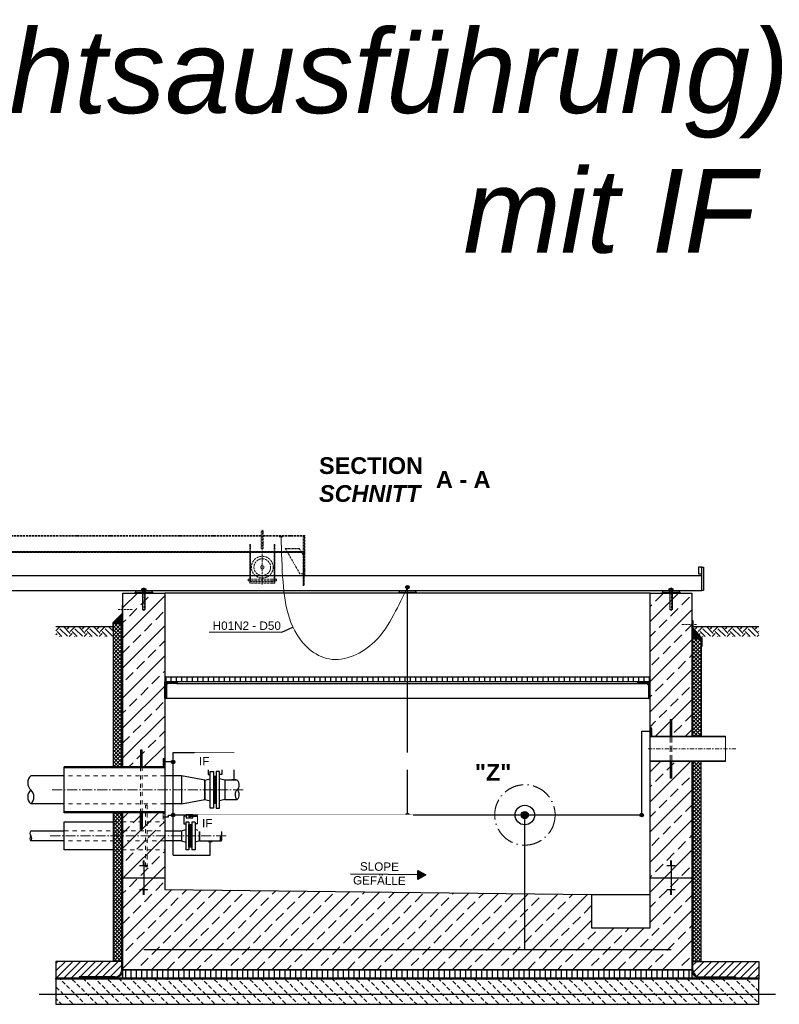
# Model space of a CAD drawing. Header units: millimetres. Extents: x -61498 to 2601997, y -16110 to 22287.
# Tile 18 of 27: x 22941 to 27479, y 4051 to 9932. Entities that reach past the tile are written whole.
import ezdxf

# ---------------------------------------------------------------- set-up
doc = ezdxf.new("R2010")
doc.units = ezdxf.units.MM
for name, pattern in [('ACAD_ISO10W100', [18, 12, -3, 0, -3]), ('JIS_02_1.0', [2, 1, -1]), ('STRICHPUNKT2', [0.5, 0.25, -0.125, 0, -0.125]), ('VERDECKT2', [0.1875, 0.125, -0.0625])]:
    doc.linetypes.add(name, pattern=pattern)
for name, color, linetype, lineweight in [('Bemaßung', 7, 'Continuous', 9), ('Beschriftung', 7, 'Continuous', 9), ('HO1N2-D50', 4, 'Continuous', 18), ('P------T2', 7, 'Continuous', 18), ('P-DABDICHTUNG', 7, 'Continuous', 18), ('P-ES-MD', 1, 'VERDECKT2', 18), ('verz. Bandstahl 30x3_5mm auf Putz', 1, 'GRENZE1', 35), ('verz. Bandstahl 30x3_5mm im Beton', 5, 'GRENZE1', 35)]:
    doc.layers.add(name, color=color, linetype=linetype, lineweight=lineweight)
for name, color, linetype in [('P-MU050ENTL', 7, 'Continuous'), ('P-MU150AUSL', 7, 'Continuous'), ('P-MU200EINL', 7, 'Continuous')]:
    doc.layers.add(name, color=color, linetype=linetype)
doc.styles.add('LBB3.5M1000', font='isocp.shx', dxfattribs={"height": 3.5})
doc.linetypes.add('GRENZE1', pattern='A,6.35,-2.54,[133,ltypeshp.shx,S=2.54,R=0,X=-2.54,Y=0],-2.54,25.4', length=36.83)
pattern_1 = [(45, (-1866.1822, 5577.1557), (-2.24506403, 2.24506403), [])]
pattern_2 = [(50, (27039.2623, 4232.1557), (3.4683817, -0.303444), [0.36267, -3.989368]), (355, (27039.2623, 4232.1557), (-0.6709456, 3.6372986), [0.290136, -3.1914945]), (100.45144, (27039.5513, 4232.1305), (2.797436, 3.3338545), [0.308222, -3.3904412]), (46.1842, (27039.2623, 4233.123), (5.16075, -0.8003847), [0.544005, -5.984052]), (96.63564, (27039.6923, 4233.056), (4.519649, 4.710446), [0.462333, -5.085665]), (351.18416, (27039.2623, 4233.123), (4.519649, 4.710446), [0.435204, -4.787242]), (21, (27039.7458, 4232.881), (2.8864024, -1.946903), [0.36267, -3.989368]), (326, (27039.746, 4232.881), (1.176575, 3.506534), [0.290136, -3.1914945]), (71.45144, (27039.9864, 4232.719), (4.0629775, 1.559631), [0.308222, -3.3904412]), (37.5, (27039.2623, 4232.1557), (0.05880017, 1.6097408), [0, -3.1528098, 0, -3.2398505, 0, -3.2035835]), (7.5, (27039.2623, 4232.1557), (1.2720985, 1.9072164), [0, -1.8471984, 0, -3.0802758, 0, -1.2209884]), (327.5, (27038.1839, 4232.1557), (2.5813506, -0.1090663), [0, -1.2088994, 0, -3.7717663, 0, -5.0048437]), (317.5, (27037.7004, 4232.1557), (2.8200537, 0.4840674), [0, -1.5715693, 0, -2.5048397, 0, -3.5541644])]
pattern_3 = [(45, (27160.09, 4257.156), (-22.45064, 22.45064), [])]
pattern_4 = [(90, (12331.0047, 2907.5883), (-1.5, 9e-17), []), (90, (12330.8172, 2907.5883), (-1.5, 9e-17), []), (90, (12330.6297, 2907.5883), (-1.5, 9e-17), [])]

msp = doc.modelspace()

# ---------------------------------------------------------------- hatches: boundary and pattern name
at = {"linetype": 'ACAD_ISO10W100', "lineweight": 5}
h = msp.add_hatch(dxfattribs=at)
h.set_pattern_fill('ANSI31', color=256)
h.set_pattern_definition([(45, (-120743.0613, 43456.9335), (-2.24506403, 2.24506403), [])])
h.paths.add_polyline_path([(22414.245, 6749.91), (22414.245, 6754.91), (24645.12, 6754.91), (24645.12, 6749.91)])
h = msp.add_hatch(dxfattribs=at)
h.set_pattern_fill('ANSI31', color=256, angle=90)
h.set_pattern_definition([(135, (-122633.0613, 43456.9335), (-2.24506403, -2.24506403), [])])
h.paths.add_polyline_path([(24465.12, 6749.91), (24460.12, 6749.91), (24460.12, 6573.879), (24465.12, 6573.879)])
h.paths.add_polyline_path([(24320.12, 6749.91), (24315.12, 6749.91), (24315.12, 6573.879), (24320.12, 6573.879)])
h = msp.add_hatch(dxfattribs=at)
h.set_pattern_fill('ANSI31', color=256, angle=90)
h.set_pattern_definition([(135, (-120743.0613, 43456.9335), (-2.24506403, -2.24506403), [])])
h.paths.add_polyline_path([(24635.12, 6749.91), (24640.12, 6749.91), (24640.12, 6552.156), (24635.12, 6552.156)])
at = {"lineweight": 0}
h = msp.add_hatch(dxfattribs=at)
h.set_pattern_fill('ANSI33', color=256, scale=20)
h.set_pattern_definition([(45, (-291.18, 5382.16), (-89.80256, 89.80256), []), (45, (-201.38, 5382.16), (-89.80256, 89.80256), [63.5, -31.75])])
h.paths.add_polyline_path([(26957.09, 5652.156), (26707.09, 5652.156), (26707.09, 6507.156), (26957.09, 6507.156)])
h.paths.add_polyline_path([(23807.09, 5468.656), (23557.09, 5468.656), (23557.09, 6507.156), (23807.09, 6507.156)])
h.paths.add_polyline_path([(23557.09, 5195.656), (23807.09, 5195.656), (23807.09, 4737.156), (26357.09, 4707.156), (26357.09, 4507.156), (26707.09, 4507.156), (26707.09, 5502.156), (26957.09, 5502.156), (26957.09, 4257.156), (23557.09, 4257.156)])
at = {"lineweight": 5}
h = msp.add_hatch(dxfattribs=at)
h.set_pattern_fill('ANSI36', color=256, angle=90)
h.set_pattern_definition([(135, (8553.8945, 6355.6557), (-6.1739261, 1.683798), [7.9375, -1.5875, 0, -1.5875])])
h.paths.add_polyline_path([(23557.09, 6383.656), (23501.09, 6327.656), (23551.09, 6327.656), (23557.09, 6327.656)])
h = msp.add_hatch()
h.set_pattern_fill('EARTH', color=256, scale=10, angle=45)
h.set_pattern_definition([(45, (1779.82, 6278.02), (7e-15, 89.80256), [63.5, -63.5]), (45, (1762.98, 6294.856), (7e-15, 89.80256), [63.5, -63.5]), (45, (1746.14, 6311.694), (7e-15, 89.80256), [63.5, -63.5]), (135, (1746.14, 6322.92), (-89.80256, 7e-15), [63.5, -63.5]), (135, (1762.98, 6339.76), (-89.80256, 7e-15), [63.5, -63.5]), (135, (1779.82, 6356.595), (-89.80256, 7e-15), [63.5, -63.5])])
h.paths.add_polyline_path([(23157.09, 6248.88), (23157.09, 6307.156), (23497.133, 6307.156), (23497.133, 6248.88)])
h = msp.add_hatch(dxfattribs=at)
h.set_pattern_fill('ANSI37', color=256, scale=5)
h.set_pattern_definition([(45, (10281.894, 5317.406), (-11.22532, 11.22532), []), (135, (10281.894, 5317.406), (-11.22532, -11.22532), [])])
h.paths.add_polyline_path([(23501.09, 6327.656), (23551.09, 6327.656), (23551.09, 5468.656), (23501.09, 5468.656)])
h = msp.add_hatch()
h.set_pattern_fill('EARTH', color=256, scale=10, angle=45)
h.set_pattern_definition([(45, (-2191.18, 6278.02), (7e-15, 89.80256), [63.5, -63.5]), (45, (-2208.02, 6294.856), (7e-15, 89.80256), [63.5, -63.5]), (45, (-2224.86, 6311.694), (7e-15, 89.80256), [63.5, -63.5]), (135, (-2224.86, 6322.92), (-89.80256, 7e-15), [63.5, -63.5]), (135, (-2208.02, 6339.76), (-89.80256, 7e-15), [63.5, -63.5]), (135, (-2191.18, 6356.595), (-89.80256, 7e-15), [63.5, -63.5])])
h.paths.add_polyline_path([(26961.935, 6294.998), (27008.053, 6248.88), (27357.09, 6248.88), (27357.09, 6307.156), (26961.935, 6307.156)])
h = msp.add_hatch(dxfattribs=at)
h.set_pattern_fill('ANSI36', color=256, angle=90)
h.set_pattern_definition([(135, (10898.4766, 6264.94), (-6.1739261, 1.683798), [7.9375, -1.5875, 0, -1.5875])])
h.paths.add_polyline_path([(26957.09, 6292.94), (27013.09, 6236.94), (26963.09, 6236.94), (26957.09, 6236.94)])
h = msp.add_hatch(dxfattribs=at)
h.set_pattern_fill('ANSI37', color=256, scale=5)
h.set_pattern_definition([(45, (10895.477, 5989.906), (-11.22532, 11.22532), []), (135, (10895.477, 5989.906), (-11.22532, -11.22532), [])])
h.paths.add_polyline_path([(26963.09, 6236.94), (27013.09, 6236.94), (27013.09, 5652.156), (26963.09, 5652.156)])
h = msp.add_hatch()
h.set_pattern_fill('ANSI31', color=256, scale=10, angle=45)
h.set_pattern_definition([(90, (-85976.695, 44326.933), (-31.75, 5e-15), [])])
h.paths.add_polyline_path([(26531.24, 5977.156), (26531.24, 6007.156), (26702.09, 6007.156), (26702.09, 5977.156)])
h.paths.add_polyline_path([(26531.24, 6007.156), (26531.24, 5977.156), (23812.09, 5977.156), (23812.09, 6007.156)])
at = {"lineweight": 9}
h = msp.add_hatch(dxfattribs=at)
h.set_pattern_fill('ANSI31', color=256)
h.set_pattern_definition([(45, (-84376.6946, 44326.9335), (-2.24506403, 2.24506403), [])])
edge = h.paths.add_edge_path()
edge.add_line((23807.09, 5877.156), (23807.09, 5977.156))
edge.add_line((23807.09, 5977.156), (23882.09, 5977.156))
edge.add_line((23882.09, 5977.156), (23882.09, 5972.156))
edge.add_arc((23877.09, 5972.156), 5, 270, 360, ccw=False)
edge.add_line((23877.09, 5967.156), (23827.09, 5967.156))
edge.add_arc((23827.09, 5957.156), 10, 450, 540)
edge.add_line((23817.09, 5957.156), (23817.09, 5882.156))
edge.add_arc((23812.09, 5882.156), 5, 270, 360, ccw=False)
edge.add_line((23812.09, 5877.156), (23807.09, 5877.156))
h = msp.add_hatch(dxfattribs=at)
h.set_pattern_fill('ANSI31', color=256)
h.set_pattern_definition([(45, (-85976.6946, 44326.9335), (-2.24506403, 2.24506403), [])])
edge = h.paths.add_edge_path()
edge.add_line((26707.09, 5877.156), (26707.09, 5977.156))
edge.add_line((26707.09, 5977.156), (26632.09, 5977.156))
edge.add_line((26632.09, 5977.156), (26632.09, 5972.156))
edge.add_arc((26637.09, 5972.156), 5, 540, 630)
edge.add_line((26637.09, 5967.156), (26687.09, 5967.156))
edge.add_arc((26687.09, 5957.156), 10, 360, 450, ccw=False)
edge.add_line((26697.09, 5957.156), (26697.09, 5882.156))
edge.add_arc((26702.09, 5882.156), 5, 540, 630)
edge.add_line((26702.09, 5877.156), (26707.09, 5877.156))
at = {"lineweight": 0}
h = msp.add_hatch(dxfattribs=at)
h.set_pattern_fill('ANSI31', color=256)
h.set_pattern_definition(pattern_1)
h.paths.add_polyline_path([(26837.09, 5752.156), (26827.09, 5752.156), (26827.09, 5652.156), (26837.09, 5652.156)])
h = msp.add_hatch(dxfattribs=at)
h.set_pattern_fill('ANSI31', color=256)
h.set_pattern_definition([(45, (26712.09, 5527.1557), (-2.245064, 2.245064), [])])
h.paths.add_polyline_path([(26707.09, 5702.156), (26717.09, 5702.156), (26717.09, 5652.156), (26707.09, 5652.156)])
h = msp.add_hatch(dxfattribs=at)
h.set_pattern_fill('ANSI31', color=256, angle=90)
h.set_pattern_definition([(135, (-1966.1822, 5577.1557), (-2.24506403, -2.24506403), [])])
h.paths.add_polyline_path([(26837.09, 5652.156), (27157.09, 5652.156), (27157.09, 5648.956), (26837.09, 5648.956)])
h.paths.add_polyline_path([(26827.09, 5652.156), (26837.09, 5652.156), (26837.09, 5648.956), (26827.09, 5648.956)])
h.paths.add_polyline_path([(26707.09, 5652.156), (26827.09, 5652.156), (26827.09, 5648.956), (26707.09, 5648.956)])
h.paths.add_polyline_path([(26707.09, 5505.356), (26827.09, 5505.356), (26827.09, 5502.156), (26707.09, 5502.156)])
h.paths.add_polyline_path([(26827.09, 5505.356), (26837.09, 5505.356), (26837.09, 5502.156), (26827.09, 5502.156)])
h.paths.add_polyline_path([(26837.09, 5505.356), (27157.09, 5505.356), (27157.09, 5502.156), (26837.09, 5502.156)])
h = msp.add_hatch(dxfattribs=at)
h.set_pattern_fill('ANSI31', color=256)
h.set_pattern_definition([(45, (1298.8178, 5332.1557), (-2.24506403, 2.24506403), [])])
h.paths.add_polyline_path([(23672.09, 5568.656), (23662.09, 5568.656), (23662.09, 5468.656), (23672.09, 5468.656)])
h.paths.add_polyline_path([(23672.09, 5095.656), (23662.09, 5095.656), (23662.09, 5195.656), (23672.09, 5195.656)])
h = msp.add_hatch(dxfattribs=at)
h.set_pattern_fill('ANSI31', color=256)
h.set_pattern_definition([(45, (23802.09, 5343.6557), (-2.245064, 2.245064), [])])
h.paths.add_polyline_path([(23797.09, 5518.656), (23807.09, 5518.656), (23807.09, 5468.656), (23797.09, 5468.656)])
h = msp.add_hatch(color=256)
h.dxf.hatch_style = 1
h.paths.add_polyline_path([(24095.343, 5468.99), (24104.714, 5463.579), (24104.714, 5474.4)])
h = msp.add_hatch(dxfattribs=at)
h.set_pattern_fill('ANSI31', color=256)
h.set_pattern_definition(pattern_1)
h.paths.add_polyline_path([(26837.09, 5402.156), (26827.09, 5402.156), (26827.09, 5502.156), (26837.09, 5502.156)])
at = {"lineweight": 5}
h = msp.add_hatch(dxfattribs=at)
h.set_pattern_fill('ANSI37', color=256, scale=5)
h.set_pattern_definition([(45, (12626.477, 5317.406), (-11.22532, 11.22532), []), (135, (12626.477, 5317.406), (-11.22532, -11.22532), [])])
h.paths.add_polyline_path([(27013.09, 5502.156), (26963.09, 5502.156), (26963.09, 4307.156), (27013.09, 4307.156)])
at = {"lineweight": 0}
h = msp.add_hatch(dxfattribs=at)
h.set_pattern_fill('ANSI31', color=256, angle=90)
h.set_pattern_definition([(135, (1458.8178, 5332.1557), (-2.24506403, -2.24506403), [])])
h.paths.add_polyline_path([(23672.09, 5468.656), (23807.09, 5468.656), (23807.09, 5463.656), (23672.09, 5463.656)])
h.paths.add_polyline_path([(23662.09, 5468.656), (23672.09, 5468.656), (23672.09, 5463.656), (23662.09, 5463.656)])
h.paths.add_polyline_path([(23207.09, 5468.656), (23662.09, 5468.656), (23662.09, 5463.656), (23207.09, 5463.656)])
h.paths.add_polyline_path([(23702.09, 5200.656), (23807.09, 5200.656), (23807.09, 5195.656), (23702.09, 5195.656)])
h.paths.add_polyline_path([(23692.09, 5200.656), (23702.09, 5200.656), (23702.09, 5195.656), (23692.09, 5195.656)])
h.paths.add_polyline_path([(23672.09, 5200.656), (23692.09, 5200.656), (23692.09, 5195.656), (23672.09, 5195.656)])
h.paths.add_polyline_path([(23662.09, 5200.656), (23672.09, 5200.656), (23672.09, 5195.656), (23662.09, 5195.656)])
h.paths.add_polyline_path([(23207.09, 5200.656), (23662.09, 5200.656), (23662.09, 5195.656), (23207.09, 5195.656)])
at = {"lineweight": 5}
h = msp.add_hatch(dxfattribs=at)
h.set_pattern_fill('NET3', color=256, angle=180)
h.set_pattern_definition([(180, (9166.0728, 5332.1557), (-4e-16, -3.175), []), (240, (9166.0728, 5332.1557), (2.74963066, -1.5875), []), (300, (9166.0728, 5332.1557), (2.74963066, 1.5875), [])])
h.paths.add_polyline_path([(24115.09, 5253.156), (24115.09, 5411.156), (24099.09, 5411.156), (24099.09, 5253.156)])
h = msp.add_hatch(dxfattribs=at)
h.set_pattern_fill('ANSI37', color=256, scale=5)
h.set_pattern_definition([(45, (21795.09, 5317.406), (-11.22532, 11.22532), []), (135, (21795.09, 5317.406), (-11.22532, -11.22532), [])])
h.paths.add_polyline_path([(23501.09, 5195.656), (23551.09, 5195.656), (23551.09, 4307.156), (23501.09, 4307.156)])
h = msp.add_hatch(color=256)
h.dxf.hatch_style = 1
h.paths.add_polyline_path([(23949.343, 5174.526), (23958.714, 5169.115), (23958.714, 5179.936)])
h = msp.add_hatch(dxfattribs=at)
h.set_pattern_fill('NET3', color=256, angle=90)
h.set_pattern_definition([(90, (-33525.0593, -5359.8628), (-3.175, 2e-16), []), (150, (-33525.0593, -5359.8628), (-1.5875, -2.74963066), []), (210, (-33525.0593, -5359.8628), (1.5875, -2.74963066), [])])
h.paths.add_polyline_path([(23970.09, 4989.656), (23952.09, 4989.656), (23952.09, 5124.656), (23970.09, 5124.656)])
h = msp.add_hatch()
h.set_pattern_fill('ANSI31', color=256, scale=10)
h.set_pattern_definition(pattern_3)
edge = h.paths.add_edge_path()
edge.add_line((23296.715, 4214.8), (23296.715, 4207.156))
edge.add_line((23296.715, 4207.156), (23157.09, 4207.156))
edge.add_line((23157.09, 4207.156), (23157.09, 4307.156))
edge.add_line((23157.09, 4307.156), (23551.09, 4307.156))
edge.add_line((23551.09, 4307.156), (23551.09, 4257.156))
edge.add_arc((23508.734, 4257.156), 42.356, 270, 360, ccw=False)
edge.add_line((23508.734, 4214.8), (23296.715, 4214.8))
h = msp.add_hatch()
h.set_pattern_fill('ANSI31', color=256, scale=10)
h.set_pattern_definition(pattern_3)
edge = h.paths.add_edge_path()
edge.add_line((27217.465, 4214.8), (27217.465, 4207.156))
edge.add_line((27217.465, 4207.156), (27357.09, 4207.156))
edge.add_line((27357.09, 4207.156), (27357.09, 4307.156))
edge.add_line((27357.09, 4307.156), (26963.09, 4307.156))
edge.add_line((26963.09, 4307.156), (26963.09, 4257.156))
edge.add_arc((27005.446, 4257.156), 42.356, 180, 270)
edge.add_line((27005.446, 4214.8), (27217.465, 4214.8))
at = {"lineweight": 0}
h = msp.add_hatch(dxfattribs=at)
h.set_pattern_fill('AR-CONC', color=256, scale=0.48356)
h.set_pattern_definition(pattern_2)
edge = h.paths.add_edge_path()
edge.add_line((23482.791, 4207.156), (23508.734, 4208.8))
edge.add_arc((23508.734, 4257.156), 48.356, 270, 360)
edge.add_line((23557.09, 4257.156), (23557.09, 4207.156))
edge.add_line((23557.09, 4207.156), (23482.791, 4207.156))
h = msp.add_hatch()
h.set_pattern_fill('ANSI31', color=256, scale=10, angle=45)
h.set_pattern_definition([(90, (25257.09, 4232.156), (-31.75, 5e-15), [])])
h.paths.add_polyline_path([(23557.09, 4257.156), (26957.09, 4257.156), (26957.09, 4207.156), (23557.09, 4207.156)])
h = msp.add_hatch(dxfattribs=at)
h.set_pattern_fill('AR-CONC', color=256, scale=0.48356)
h.set_pattern_definition(pattern_2)
edge = h.paths.add_edge_path()
edge.add_line((27031.389, 4207.156), (27005.446, 4208.8))
edge.add_arc((27005.446, 4257.156), 48.356, 180, 270, ccw=False)
edge.add_line((26957.09, 4257.156), (26957.09, 4207.156))
edge.add_line((26957.09, 4207.156), (27031.389, 4207.156))
h = msp.add_hatch(dxfattribs=at)
h.set_pattern_fill('BETON_UNBEWEHRT', color=256, scale=200, angle=90, pattern_type=2)
h.set_pattern_definition([(135, (-7379.054, 4286.51), (-35.35534, -35.35534), [25, -12.5])])
h.paths.add_polyline_path([(27357.09, 4201.156), (23157.09, 4201.156), (23157.09, 4051.156), (27357.09, 4051.156)])
at = {"layer": 'Bemaßung'}
h = msp.add_hatch(color=256, dxfattribs=at)
h.dxf.hatch_style = 1
h.paths.add_polyline_path([(25366.299, 4823.713), (25319.508, 4797.427), (25320.14, 4851.092)])
at = {"layer": 'P-DABDICHTUNG'}
h = msp.add_hatch(dxfattribs=at)
h.set_pattern_fill('PLAST', scale=6, angle=90, style=0)
h.set_pattern_definition(pattern_4)
h.paths.add_polyline_path([(23296.715, 4207.156), (23296.715, 4208.8), (23356.222, 4208.8), (23356.222, 4207.156)])
h = msp.add_hatch(dxfattribs=at)
h.set_pattern_fill('PLAST', scale=6, angle=90, style=0)
h.set_pattern_definition(pattern_4)
h.paths.add_polyline_path([(27217.465, 4207.156), (27217.465, 4208.8), (27157.958, 4208.8), (27157.958, 4207.156)])
at = {"layer": 'verz. Bandstahl 30x3_5mm auf Putz', "lineweight": -3, "ltscale": 2.5}
h = msp.add_hatch(color=256, dxfattribs=at)
h.dxf.hatch_style = 1
edge = h.paths.add_edge_path()
edge.add_arc((25257.09, 6542.903), 10.718, -540, -180)
h = msp.add_hatch(color=256, dxfattribs=at)
h.dxf.hatch_style = 1
edge = h.paths.add_edge_path()
edge.add_arc((23857.09, 5498.656), 10.718, 720, 1080, ccw=False)
h = msp.add_hatch(color=256, dxfattribs=at)
h.dxf.hatch_style = 1
edge = h.paths.add_edge_path()
edge.add_arc((23857.09, 5181.731), 10.718, 720, 1080, ccw=False)
h = msp.add_hatch(color=256, dxfattribs=at)
h.dxf.hatch_style = 1
edge = h.paths.add_edge_path()
edge.add_arc((25257.09, 5181.731), 10.718, -540, -180)
h = msp.add_hatch(color=256, dxfattribs=at)
h.dxf.hatch_style = 1
edge = h.paths.add_edge_path()
edge.add_arc((26657.09, 5181.731), 10.718, -540, -180)
at = {"layer": 'verz. Bandstahl 30x3_5mm im Beton', "lineweight": -3, "ltscale": 20}
h = msp.add_hatch(color=256, dxfattribs=at)
h.dxf.hatch_style = 1
edge = h.paths.add_edge_path()
edge.add_arc((25958.429, 5181.731), 21.435, -180, 180)

# ---------------------------------------------------------------- linework, layer by layer
at = {"linetype": 'ACAD_ISO10W100', "lineweight": 5}
for p, q in [((24390.12, 6884.987), (24390.12, 6556.37)), ((24384.12, 6852.156), (22414.245, 6852.156)), ((24384.12, 6847.156), (22414.245, 6847.156)), ((24384.12, 6773.987), (24384.12, 6873.987)), ((24396.12, 6873.987), (24396.12, 6773.987)), ((24645.12, 6852.156), (24396.12, 6852.156)), ((24645.12, 6847.156), (24396.12, 6847.156)), ((24635.12, 6749.91), (24635.12, 6847.156)), ((24640.12, 6749.91), (24640.12, 6847.156)), ((24645.12, 6612.156), (24645.12, 6852.156)), ((24320.12, 6781.536), (24315.12, 6781.536)), ((24465.12, 6781.536), (24460.12, 6781.536)), ((24527.47, 6773.971), (24611.229, 6773.971)), ((24541.361, 6749.91), (24527.47, 6773.971)), ((24528.177, 6772.746), (24611.935, 6772.746)), ((24625.12, 6749.91), (24611.229, 6773.971)), ((24615.12, 6622.156), (24541.361, 6749.91)), ((24635.12, 6732.589), (24625.12, 6749.91)), ((24635.12, 6552.156), (24635.12, 6749.91)), ((24640.12, 6749.91), (24640.12, 6552.156)), ((24465.12, 6612.156), (24315.12, 6612.156)), ((24465.12, 6590.516), (24315.12, 6590.516)), ((24635.12, 6622.156), (24615.12, 6622.156)), ((23682.09, 6402.156), (23682.09, 6540.217)), ((24465.12, 6580.516), (24315.12, 6580.516)), ((24640.12, 6552.156), (24635.12, 6552.156)), ((26832.09, 6402.156), (26832.09, 6540.217)), ((23529.002, 6409.885), (23616.513, 6409.885)), ((26985.178, 6319.169), (26897.667, 6319.169))]:
    msp.add_line(p, q, dxfattribs=at)
for p, q in [((22414.245, 6612.156), (27017.09, 6612.156)), ((22414.245, 6522.156), (27017.09, 6522.156)), ((23632.09, 6512.156), (23627.09, 6507.156)), ((23632.09, 6522.156), (23632.09, 6512.156)), ((23632.09, 6512.156), (23732.09, 6512.156)), ((23732.09, 6512.156), (23732.09, 6522.156)), ((23732.09, 6512.156), (23737.09, 6507.156)), ((26707.09, 6507.156), (23807.09, 6507.156)), ((25207.09, 6512.156), (25202.09, 6507.156)), ((25207.09, 6522.156), (25207.09, 6512.156)), ((25207.09, 6512.156), (25307.09, 6512.156)), ((25307.09, 6512.156), (25307.09, 6522.156)), ((25307.09, 6512.156), (25312.09, 6507.156)), ((26782.09, 6512.156), (26777.09, 6507.156)), ((26782.09, 6522.156), (26782.09, 6512.156)), ((26782.09, 6512.156), (26882.09, 6512.156)), ((26882.09, 6512.156), (26882.09, 6522.156)), ((26882.09, 6512.156), (26887.09, 6507.156)), ((23501.09, 6327.656), (23557.09, 6383.656)), ((23157.09, 6307.156), (23497.133, 6307.156)), ((23557.09, 6327.656), (23511.09, 6327.656)), ((23551.09, 5468.656), (23551.09, 6327.656)), ((23551.09, 6327.656), (23557.09, 6327.656)), ((23551.09, 6327.656), (23557.09, 6327.656)), ((24506.553, 6273.202), (24573.421, 6304.146)), ((26961.935, 6307.156), (27357.09, 6307.156)), ((27013.09, 6236.94), (26957.09, 6292.94)), ((26963.09, 6236.94), (26957.09, 6236.94)), ((26963.09, 5652.156), (26963.09, 6236.94)), ((23877.09, 5967.156), (26637.09, 5967.156)), ((26702.09, 5877.156), (23812.09, 5877.156)), ((26963.09, 4257.156), (26963.09, 5502.156)), ((23207.09, 5416.306), (23007.09, 5416.306)), ((23907.09, 5416.306), (23807.09, 5416.306)), ((23207.09, 5248.006), (23007.09, 5248.006)), ((23907.09, 5248.006), (23807.09, 5248.006)), ((23551.09, 4257.156), (23551.09, 5195.656)), ((23007.09, 5087.306), (23207.09, 5087.306)), ((23807.09, 5087.306), (23907.09, 5087.306)), ((23907.09, 5087.306), (23907.09, 5027.006)), ((23207.09, 5027.006), (23007.09, 5027.006)), ((23907.09, 5027.006), (23807.09, 5027.006)), ((23687.09, 4906.809), (23677.09, 4906.809)), ((23687.09, 4903.289), (23677.09, 4903.289)), ((23687.09, 4899.769), (23677.09, 4899.769)), ((23687.09, 4896.249), (23677.09, 4896.249)), ((23687.09, 4892.729), (23677.09, 4892.729)), ((23687.09, 4889.209), (23677.09, 4889.209)), ((23687.09, 4885.69), (23677.09, 4885.69)), ((23687.09, 4882.17), (23677.09, 4882.17)), ((23682.09, 4907.156), (23682.09, 4807.156)), ((26837.09, 4906.809), (26827.09, 4906.809)), ((26837.09, 4903.289), (26827.09, 4903.289)), ((26837.09, 4899.769), (26827.09, 4899.769)), ((26837.09, 4896.249), (26827.09, 4896.249)), ((26837.09, 4892.729), (26827.09, 4892.729)), ((26837.09, 4889.209), (26827.09, 4889.209)), ((26837.09, 4885.69), (26827.09, 4885.69)), ((26837.09, 4882.17), (26827.09, 4882.17)), ((26832.09, 4907.156), (26832.09, 4807.156)), ((23707.09, 4878.65), (23657.09, 4878.65)), ((25366.299, 4823.713), (24916.186, 4829.008)), ((26857.09, 4878.65), (26807.09, 4878.65)), ((23557.09, 4807.156), (23807.09, 4807.156)), ((23682.09, 4807.156), (23682.09, 4707.156)), ((26707.09, 4807.156), (26957.09, 4807.156)), ((26832.09, 4807.156), (26832.09, 4707.156)), ((23707.09, 4735.662), (23657.09, 4735.662)), ((23687.09, 4732.142), (23677.09, 4732.142)), ((23687.09, 4728.622), (23677.09, 4728.622)), ((23687.09, 4725.102), (23677.09, 4725.102)), ((23687.09, 4721.582), (23677.09, 4721.582)), ((23687.09, 4718.062), (23677.09, 4718.062)), ((23687.09, 4714.542), (23677.09, 4714.542)), ((23687.09, 4711.022), (23677.09, 4711.022)), ((23687.09, 4707.502), (23677.09, 4707.502)), ((26357.09, 4707.156), (26707.09, 4707.156)), ((26857.09, 4735.662), (26807.09, 4735.662)), ((26837.09, 4732.142), (26827.09, 4732.142)), ((26837.09, 4728.622), (26827.09, 4728.622)), ((26837.09, 4725.102), (26827.09, 4725.102)), ((26837.09, 4721.582), (26827.09, 4721.582)), ((26837.09, 4718.062), (26827.09, 4718.062)), ((26837.09, 4714.542), (26827.09, 4714.542)), ((26837.09, 4711.022), (26827.09, 4711.022)), ((26837.09, 4707.502), (26827.09, 4707.502)), ((23551.09, 4307.156), (23157.09, 4307.156)), ((23157.09, 4307.156), (23157.09, 4207.156)), ((23551.09, 4257.156), (23551.09, 4307.156)), ((26963.09, 4307.156), (27357.09, 4307.156)), ((26963.09, 4257.156), (26963.09, 4307.156)), ((27357.09, 4307.156), (27357.09, 4207.156)), ((23551.09, 4207.156), (23157.09, 4207.156)), ((23551.09, 4207.156), (23157.09, 4207.156)), ((23157.09, 4201.156), (23157.09, 4207.156)), ((23551.09, 4207.156), (23157.09, 4207.156)), ((23157.09, 4207.156), (23557.09, 4207.156)), ((23296.715, 4214.8), (23296.715, 4207.156)), ((23508.734, 4214.8), (23296.715, 4214.8)), ((23508.734, 4208.8), (23296.715, 4208.8)), ((27357.09, 4207.156), (26957.09, 4207.156)), ((26963.09, 4207.156), (27357.09, 4207.156)), ((26963.09, 4207.156), (27357.09, 4207.156)), ((27005.446, 4214.8), (27217.465, 4214.8)), ((27005.446, 4208.8), (27217.465, 4208.8)), ((27217.465, 4214.8), (27217.465, 4207.156)), ((27357.09, 4207.156), (27357.09, 4201.156))]:
    msp.add_line(p, q)
at = {"linetype": 'Continuous', "lineweight": 9}
for p, q in [((23668.69, 6526.156), (23668.69, 6532.156)), ((23692.026, 6533.156), (23672.154, 6533.156)), ((23690.09, 6535.656), (23674.09, 6535.656)), ((23674.09, 6535.656), (23674.09, 6533.156)), ((23675.315, 6536.091), (23675.315, 6533.156)), ((23675.618, 6526.156), (23675.618, 6532.156)), ((23688.562, 6526.156), (23688.562, 6532.156)), ((23688.865, 6536.091), (23688.865, 6533.156)), ((23690.09, 6535.656), (23690.09, 6533.156)), ((23695.49, 6526.156), (23695.49, 6532.156)), ((26818.69, 6526.156), (26818.69, 6532.156)), ((26842.026, 6533.156), (26822.154, 6533.156)), ((26840.09, 6535.656), (26824.09, 6535.656)), ((26824.09, 6535.656), (26824.09, 6533.156)), ((26825.315, 6536.091), (26825.315, 6533.156)), ((26825.618, 6526.156), (26825.618, 6532.156)), ((26838.562, 6526.156), (26838.562, 6532.156)), ((26838.865, 6536.091), (26838.865, 6533.156)), ((26840.09, 6535.656), (26840.09, 6533.156)), ((26845.49, 6526.156), (26845.49, 6532.156)), ((23697.09, 6525.156), (23667.09, 6525.156)), ((23667.09, 6522.156), (23667.09, 6525.156)), ((23697.09, 6522.156), (23697.09, 6525.156)), ((26847.09, 6525.156), (26817.09, 6525.156)), ((26817.09, 6522.156), (26817.09, 6525.156)), ((26847.09, 6522.156), (26847.09, 6525.156))]:
    msp.add_line(p, q, dxfattribs=at)
at = {"linetype": 'JIS_02_1.0', "lineweight": 5, "ltscale": 2}
for p, q in [((23674.09, 6408.656), (23674.09, 6535.656)), ((23675.315, 6408.221), (23675.315, 6533.156)), ((23688.865, 6408.221), (23688.865, 6533.156)), ((23690.09, 6408.656), (23690.09, 6535.656)), ((26824.09, 6408.656), (26824.09, 6535.656)), ((26825.315, 6408.221), (26825.315, 6533.156)), ((26838.865, 6408.221), (26838.865, 6533.156)), ((26840.09, 6408.656), (26840.09, 6535.656)), ((23673.59, 6507.156), (23673.59, 6525.156)), ((23690.59, 6507.156), (23690.59, 6525.156)), ((26823.59, 6507.156), (26823.59, 6525.156)), ((26840.59, 6507.156), (26840.59, 6525.156)), ((23690.09, 6408.656), (23674.09, 6408.656)), ((26840.09, 6408.656), (26824.09, 6408.656))]:
    msp.add_line(p, q, dxfattribs=at)
at = {"linetype": 'JIS_02_1.0', "lineweight": 25, "ltscale": 50}
for p, q in [((23554.09, 6327.656), (23554.09, 5468.656)), ((26960.09, 6236.94), (26960.09, 5652.156)), ((26960.09, 5502.156), (26960.09, 4257.156)), ((23554.09, 5195.656), (23554.09, 4257.156)), ((27357.09, 4204.156), (23157.09, 4204.156)), ((23157.09, 4204.156), (27357.09, 4204.156)), ((23508.734, 4211.8), (23296.715, 4211.8)), ((27005.446, 4211.8), (27217.465, 4211.8))]:
    msp.add_line(p, q, dxfattribs=at)
at = {"linetype": 'JIS_02_1.0', "lineweight": 18, "ltscale": 25}
for p, q in [((23807.09, 5416.306), (23207.09, 5416.306)), ((23807.09, 5248.006), (23207.09, 5248.006)), ((23501.09, 5141.557), (23807.09, 5141.557)), ((23207.09, 5087.306), (23807.09, 5087.306)), ((23807.09, 5027.006), (23207.09, 5027.006)), ((23501.09, 4973.257), (23807.09, 4973.257))]:
    msp.add_line(p, q, dxfattribs=at)
at = {"linetype": 'ACAD_ISO10W100', "lineweight": 18, "ltscale": 5}
for p, q in [((24275.414, 5332.156), (23112.355, 5332.156)), ((24174.626, 5057.156), (23112.355, 5057.156))]:
    msp.add_line(p, q, dxfattribs=at)
at = {"linetype": 'ACAD_ISO10W100', "lineweight": 5}
for points in [[(24320.12, 6749.91), (24320.12, 6797.156), (24315.12, 6797.156), (24315.12, 6749.91)], [(24465.12, 6749.91), (24465.12, 6797.156), (24460.12, 6797.156), (24460.12, 6749.91)], [(22414.245, 6754.91), (24645.12, 6754.91), (24645.12, 6749.91), (22414.245, 6749.91)], [(24315.12, 6580.516), (24305.12, 6580.516), (24305.12, 6590.516), (24315.12, 6590.516)], [(24465.12, 6590.516), (24475.12, 6590.516), (24475.12, 6580.516), (24465.12, 6580.516)]]:
    msp.add_lwpolyline(points, dxfattribs=at)
for points in [[(24320.12, 6749.91), (24315.12, 6749.91), (24315.12, 6573.879), (24320.12, 6573.879)], [(24465.12, 6749.91), (24460.12, 6749.91), (24460.12, 6573.879), (24465.12, 6573.879)], [(24465.12, 6566.879), (24315.12, 6566.879), (24315.12, 6573.879), (24465.12, 6573.879)]]:
    msp.add_lwpolyline(points, close=True, dxfattribs=at)
for points in [[(27017.09, 6662.156), (26997.09, 6662.156), (26997.09, 6622.156), (27017.09, 6622.156)], [(27027.09, 6522.156), (27017.09, 6522.156), (27017.09, 6662.156), (27027.09, 6662.156)], [(23499.133, 6279.773), (23499.133, 6329.773), (23554.245, 6384.885), (23554.245, 6434.885), (23552.245, 6434.885), (23552.245, 6385.713), (23497.133, 6330.601), (23497.133, 6279.773)], [(23501.09, 6327.656), (23551.09, 6327.656), (23551.09, 5468.656), (23501.09, 5468.656)], [(27015.048, 6189.057), (27015.048, 6239.057), (26959.935, 6294.169), (26959.935, 6344.169), (26961.935, 6344.169), (26961.935, 6294.998), (27017.048, 6239.885), (27017.048, 6189.057)], [(26963.09, 6236.94), (27013.09, 6236.94), (27013.09, 5652.156), (26963.09, 5652.156)], [(24121.838, 5459.999), (24121.838, 5477.981), (24081.342, 5477.981), (24081.342, 5459.999)], [(24095.343, 5468.99), (24104.714, 5463.579), (24104.714, 5474.4)], [(27013.09, 5502.156), (26963.09, 5502.156), (26963.09, 4307.156), (27013.09, 4307.156)], [(24047.09, 5389.306), (23907.09, 5416.306), (23907.09, 5248.006), (24047.09, 5275.006)], [(23501.09, 5195.656), (23551.09, 5195.656), (23551.09, 4307.156), (23501.09, 4307.156)], [(23975.838, 5165.535), (23975.838, 5183.517), (23935.342, 5183.517), (23935.342, 5165.535)], [(23949.343, 5174.526), (23958.714, 5169.115), (23958.714, 5179.936)], [(25366.299, 4823.713), (25319.508, 4797.427), (25320.14, 4851.092)], [(23557.09, 4257.156), (26957.09, 4257.156), (26957.09, 4207.156), (23557.09, 4207.156)], [(27357.09, 4201.156), (23157.09, 4201.156), (23157.09, 4051.156), (27357.09, 4051.156)]]:
    msp.add_lwpolyline(points, close=True)
for points in [[(23557.09, 5468.656), (23557.09, 6507.156), (23807.09, 6507.156), (23807.09, 4737.156), (26357.09, 4707.156), (26357.09, 4507.156), (26707.09, 4507.156), (26707.09, 4707.156), (26707.09, 6507.156), (26957.09, 6507.156), (26957.09, 5652.156)], [(26531.24, 5977.156), (23812.09, 5977.156), (23812.09, 6007.156), (26531.24, 6007.156)], [(26531.24, 6007.156), (26702.09, 6007.156), (26702.09, 5977.156), (26531.24, 5977.156)], [(26957.09, 5502.156), (26957.09, 4257.156), (26107.09, 4257.156), (26107.09, 4257.156), (23557.09, 4257.156), (23557.09, 5195.656)], [(24081.342, 5468.99), (24067.68, 5468.99), (24067.68, 5424.443), (24079.09, 5424.443)], [(24101.59, 5468.99), (24148.34, 5468.99), (24148.34, 5424.443), (24135.09, 5424.443)], [(23935.342, 5174.526), (23921.68, 5174.526), (23921.68, 5129.979), (23934.09, 5129.979)], [(23955.59, 5174.526), (24002.34, 5174.526), (24002.34, 5129.979), (23988.09, 5129.979)]]:
    msp.add_lwpolyline(points)
for points in [[(23807.09, 5877.156), (23807.09, 5977.156), (23882.09, 5977.156), (23882.09, 5972.156, -0.41421356), (23877.09, 5967.156), (23827.09, 5967.156, 0.41421356), (23817.09, 5957.156), (23817.09, 5882.156, -0.41421356), (23812.09, 5877.156)], [(26707.09, 5877.156), (26707.09, 5977.156), (26632.09, 5977.156), (26632.09, 5972.156, 0.41421356), (26637.09, 5967.156), (26687.09, 5967.156, -0.41421356), (26697.09, 5957.156), (26697.09, 5882.156, 0.41421356), (26702.09, 5877.156)]]:
    msp.add_lwpolyline(points, format="xyb", close=True)
at = {"linetype": 'JIS_02_1.0', "lineweight": 18, "ltscale": 25}
for points in [[(23662.09, 5468.656), (23662.09, 5195.656)], [(23672.09, 5195.656), (23672.09, 5468.656)]]:
    msp.add_lwpolyline(points, dxfattribs=at)
msp.add_lwpolyline([(23692.09, 5241.557), (23702.09, 5241.557), (23702.09, 4873.257), (23692.09, 4873.257)], close=True, dxfattribs=at)
at = {"linetype": 'ACAD_ISO10W100', "lineweight": 5}
for radius in [65, 49.966, 10]:
    msp.add_circle((24390.12, 6662.153), radius, dxfattribs=at)
at = {"linetype": 'ACAD_ISO10W100', "lineweight": 18, "ltscale": 10}
msp.add_circle((25959.117, 5182.249), 180.384, dxfattribs=at)
at = {"linetype": 'ACAD_ISO10W100', "lineweight": 5}
msp.add_arc((24390.12, 6873.987), 6, 0, 180, dxfattribs=at)
at = {"linetype": 'Continuous', "lineweight": 9}
for centre, radius, start, end in [((23672.154, 6526.656), 6.5, 57.7957583, 122.2042417), ((23682.09, 6515.072), 22.083, 68.7606889, 111.2393111), ((23682.09, 6511.714), 21.442, 72.4326417, 107.5673583), ((23692.026, 6526.656), 6.5, 57.7957583, 122.2042417), ((26822.154, 6526.656), 6.5, 57.7957583, 122.2042417), ((26832.09, 6515.072), 22.083, 68.7606889, 111.2393111), ((26832.09, 6511.714), 21.442, 72.4326417, 107.5673583), ((26842.026, 6526.656), 6.5, 57.7957583, 122.2042417), ((23672.154, 6531.656), 6.5, 237.7957583, 302.2042417), ((23682.09, 6546.598), 21.442, 252.4326417, 287.5673583), ((23692.026, 6531.656), 6.5, 237.7957583, 302.2042417), ((26822.154, 6531.656), 6.5, 237.7957583, 302.2042417), ((26832.09, 6546.598), 21.442, 252.4326417, 287.5673583), ((26842.026, 6531.656), 6.5, 237.7957583, 302.2042417)]:
    msp.add_arc(centre, radius, start, end, dxfattribs=at)
at = {"linetype": 'JIS_02_1.0', "lineweight": 5, "ltscale": 2}
for centre in [(23682.09, 6429.239), (26832.09, 6429.239)]:
    msp.add_arc(centre, 22.083, 248.7606889, 291.2393111, dxfattribs=at)
for centre, radius, start, end in [((23045.787, 5374.231), 57.164, 132.6049657, 227.3950343), ((24213.833, 5360.731), 38.823, 312.6049657, 47.3950343), ((23045.787, 5290.081), 57.164, 132.6049657, 227.3950343), ((22968.393, 5290.081), 57.164, 312.6049657, 47.3950343), ((24266.394, 5303.581), 38.823, 132.6049657, 227.3950343), ((24213.833, 5303.581), 38.823, 312.6049657, 47.3950343), ((23023.787, 5072.231), 22.495, 137.9216907, 222.0783093), ((24126.822, 5072.231), 22.495, 317.9216907, 42.0783093), ((23023.787, 5042.081), 22.495, 137.9216907, 222.0783093), ((22990.394, 5042.081), 22.495, 317.9216907, 42.0783093), ((24160.215, 5042.081), 22.495, 137.9216907, 222.0783093), ((24126.822, 5042.081), 22.495, 317.9216907, 42.0783093), ((23508.734, 4257.156), 42.356, 270, 0), ((27005.446, 4257.156), 42.356, 180, 270)]:
    msp.add_arc(centre, radius, start, end)
at = {"linetype": 'JIS_02_1.0', "lineweight": 25, "ltscale": 50}
for centre, start, end in [((23508.734, 4257.156), 270, 0), ((27005.446, 4257.156), 180, 270)]:
    msp.add_arc(centre, 45.356, start, end, dxfattribs=at)
at = {"linetype": 'ACAD_ISO10W100', "lineweight": 5, "extrusion": (0, 0, -1)}
msp.add_ellipse((24390.12, 6773.987), major_axis=(6, 0), ratio=0.18074766, start_param=0, end_param=3.14159265, dxfattribs=at)
at = {"layer": 'HO1N2-D50'}
msp.add_line((24490.9, 6844.374), (24513.166, 6844.374), dxfattribs=at)
msp.add_spline([(25257.09, 6542.903), (25176.098, 6378.773), (25061.181, 6216.941), (24789.482, 6113.939), (24669.575, 6173.405), (24552.163, 6357.975), (24514.248, 6573.103), (24502.033, 6844.374)], degree=3, dxfattribs=at)
at = {"layer": 'P-DABDICHTUNG', "ltscale": 200}
msp.add_line((24072.147, 6273.202), (24506.553, 6273.202), dxfattribs=at)
at = {"layer": 'P-DABDICHTUNG', "color": 7}
for p, q in [((23356.222, 4208.8), (23356.222, 4207.156)), ((23508.734, 4208.8), (23482.791, 4207.156)), ((27005.446, 4208.8), (27031.389, 4207.156)), ((27157.958, 4208.8), (27157.958, 4207.156))]:
    msp.add_line(p, q, dxfattribs=at)
for points in [[(23557.09, 4281.334), (23557.09, 4257.156, -0.41421356), (23508.734, 4208.8)], [(26957.09, 4281.334), (26957.09, 4257.156, 0.41421356), (27005.446, 4208.8)]]:
    msp.add_lwpolyline(points, format="xyb", dxfattribs=at)
at = {"layer": 'P-ES-MD', "color": 7, "linetype": 'Continuous', "ltscale": 300}
for p, q in [((26707.09, 5652.156), (27157.09, 5652.156)), ((26707.09, 5648.956), (27157.09, 5648.956)), ((27157.09, 5652.156), (27157.09, 5502.156)), ((26707.09, 5505.356), (27157.09, 5505.356)), ((26707.09, 5502.156), (27157.09, 5502.156))]:
    msp.add_line(p, q, dxfattribs=at)
at = {"layer": 'P-ES-MD', "color": 7, "linetype": 'STRICHPUNKT2', "ltscale": 100}
msp.add_line((27220.189, 5577.156), (26696.067, 5577.156), dxfattribs=at)
at = {"layer": 'P-ES-MD', "color": 7, "linetype": 'Continuous', "ltscale": 300}
for points in [[(26837.09, 5752.156), (26827.09, 5752.156), (26827.09, 5652.156), (26837.09, 5652.156)], [(26837.09, 5402.156), (26827.09, 5402.156), (26827.09, 5502.156), (26837.09, 5502.156)]]:
    msp.add_lwpolyline(points, close=True, dxfattribs=at)
at = {"layer": 'P-ES-MD', "color": 7, "ltscale": 300}
for points in [[(26717.09, 5702.156), (26707.09, 5702.156), (26707.09, 5652.156), (26717.09, 5652.156)], [(23807.09, 5518.656), (23797.09, 5518.656), (23797.09, 5468.656), (23807.09, 5468.656)], [(23807.09, 5191.557), (23797.09, 5191.557), (23797.09, 5141.557), (23807.09, 5141.557)]]:
    msp.add_lwpolyline(points, close=True, dxfattribs=at)
for points in [[(26827.09, 5502.156), (26827.09, 5652.156)], [(26837.09, 5652.156), (26837.09, 5502.156)]]:
    msp.add_lwpolyline(points, dxfattribs=at)
at = {"layer": 'P-MU050ENTL', "linetype": 'Continuous', "ltscale": 10}
for p, q in [((24047.09, 5389.306), (24079.09, 5397.656)), ((24047.09, 5389.306), (24047.09, 5275.006)), ((24167.09, 5389.306), (24135.09, 5397.656)), ((24167.09, 5389.306), (24167.09, 5275.006)), ((24047.09, 5275.006), (24079.09, 5266.656)), ((24167.09, 5275.006), (24135.09, 5266.656)), ((23952.09, 5139.656), (23934.09, 5139.656)), ((23934.09, 5139.656), (23934.09, 4974.656)), ((23952.09, 5139.656), (23952.09, 4974.656)), ((23988.09, 5139.656), (23970.09, 5139.656)), ((23970.09, 5139.656), (23970.09, 4974.656)), ((23988.09, 5139.656), (23988.09, 4974.656)), ((23907.09, 5087.306), (23934.09, 5094.54)), ((23907.09, 5087.306), (23907.09, 5027.006)), ((24015.09, 5087.306), (23988.09, 5094.54)), ((24015.09, 5087.306), (24015.09, 5027.006)), ((24015.09, 5027.006), (24015.09, 5087.306)), ((23907.09, 5027.006), (23934.09, 5019.771)), ((24015.09, 5027.006), (23988.09, 5019.771)), ((23952.09, 4974.656), (23934.09, 4974.656)), ((23976.229, 4974.656), (23970.09, 4974.656)), ((23988.09, 4974.656), (23976.229, 4974.656))]:
    msp.add_line(p, q, dxfattribs=at)
for points in [[(24079.09, 5222.156), (24079.09, 5442.156), (24099.09, 5442.156), (24099.09, 5222.156)], [(24115.09, 5253.156), (24115.09, 5411.156), (24099.09, 5411.156), (24099.09, 5253.156)], [(24135.09, 5222.156), (24135.09, 5442.156), (24115.09, 5442.156), (24115.09, 5222.156)]]:
    msp.add_lwpolyline(points, close=True, dxfattribs=at)
for points in [[(24240.113, 5389.306), (24167.09, 5389.306), (24167.09, 5275.006), (24240.113, 5275.006)], [(23501.09, 4973.257), (23207.09, 4973.257), (23207.09, 5141.557), (23501.09, 5141.557)], [(24143.519, 5087.306), (24015.09, 5087.306), (24015.09, 5027.006), (24143.519, 5027.006)]]:
    msp.add_lwpolyline(points, dxfattribs=at)
at = {"layer": 'P-MU150AUSL', "linetype": 'Continuous', "ltscale": 10}
for p, q in [((23807.09, 5468.656), (23207.09, 5468.656)), ((23207.09, 5195.656), (23207.09, 5468.656)), ((23807.09, 5463.656), (23207.09, 5463.656)), ((23807.09, 5200.656), (23207.09, 5200.656)), ((23807.09, 5195.656), (23207.09, 5195.656))]:
    msp.add_line(p, q, dxfattribs=at)
for points in [[(23672.09, 5568.656), (23662.09, 5568.656), (23662.09, 5468.656), (23672.09, 5468.656)], [(23672.09, 5095.656), (23662.09, 5095.656), (23662.09, 5195.656), (23672.09, 5195.656)]]:
    msp.add_lwpolyline(points, close=True, dxfattribs=at)
at = {"layer": 'P-MU200EINL'}
msp.add_lwpolyline([(23970.09, 4989.656), (23952.09, 4989.656), (23952.09, 5124.656), (23970.09, 5124.656)], close=True, dxfattribs=at)
at = {"layer": 'verz. Bandstahl 30x3_5mm auf Putz', "lineweight": -3, "ltscale": 2.5}
for p, q in [((25257.09, 5181.731), (25257.09, 6542.903)), ((26657.09, 5181.731), (26657.09, 5682.156)), ((26657.09, 5682.156), (26712.102, 5682.156)), ((23857.09, 4942.266), (23857.09, 5554.811)), ((23857.09, 5554.811), (24220.138, 5554.811)), ((23857.09, 5498.656), (23802.078, 5498.656)), ((23857.09, 5498.656), (23802.078, 5498.656)), ((23829.59, 5171.557), (23829.59, 5181.731)), ((23829.59, 5181.731), (23857.09, 5181.731)), ((26657.09, 5181.731), (23857.09, 5181.731)), ((23802.09, 5171.557), (23829.59, 5171.557)), ((23857.09, 4942.266), (24079.304, 4942.266))]:
    msp.add_line(p, q, dxfattribs=at)
at = {"layer": 'verz. Bandstahl 30x3_5mm auf Putz', "linetype": 'Continuous', "lineweight": -3, "ltscale": 2.5}
for p, q in [((24220.138, 5554.811), (24220.138, 5393.604)), ((24209.005, 5393.604), (24231.271, 5393.604)), ((24068.171, 5022.776), (24090.437, 5022.776)), ((24079.304, 4942.266), (24079.304, 5022.776))]:
    msp.add_line(p, q, dxfattribs=at)
for centre in [(25257.09, 6542.903), (23857.09, 5498.656), (23857.09, 5181.731), (25257.09, 5181.731), (26657.09, 5181.731)]:
    msp.add_circle(centre, 10.718, dxfattribs=at)
at = {"layer": 'verz. Bandstahl 30x3_5mm im Beton', "lineweight": -3, "ltscale": 5}
for p, q in [((25958.429, 4379.369), (25958.429, 5181.731)), ((23682.09, 4379.369), (26832.09, 4379.369)), ((27457.09, 4108.863), (23057.09, 4108.863))]:
    msp.add_line(p, q, dxfattribs=at)
at = {"layer": 'verz. Bandstahl 30x3_5mm im Beton', "linetype": 'Continuous', "lineweight": -3, "ltscale": 5}
msp.add_circle((25958.429, 5181.731), 58.233, dxfattribs=at)
at = {"layer": 'verz. Bandstahl 30x3_5mm im Beton', "lineweight": -3, "ltscale": 20}
msp.add_circle((25958.429, 5181.731), 21.435, dxfattribs=at)

# ---------------------------------------------------------------- texts
at = {"color": 1, "char_height": 500, "attachment_point": 1, "style": 'LBB3.5M1000'}
for s, width, insert in [('\\pi343.03;{\\fArial|b0|i1|c0|p34;(Linksausführung)  Elektroplan \\P\\pi4161.8;mit IF}', 10081.01689, (5675.996, 9874.459)), ('\\pi973.58;{\\fArial|b0|i1|c0|p34;(Rechtsausführung)   Elektroplan\\P\\pi5161;mit IF}', 12079.49324, (20430.5, 9874.459))]:
    msp.add_mtext_dynamic_manual_height_columns(s, width=width, gutter_width=17.5, heights=[0], dxfattribs=dict(at, insert=insert))
at = {"layer": 'Bemaßung', "color": 1, "insert": (24926.221, 4900.702), "char_height": 50, "attachment_point": 1, "rotation": 359.3259631, "style": 'LBB3.5M1000'}
msp.add_mtext_dynamic_manual_height_columns('\\pi47.67;{\\fArial|b0|i0|c0|p34;\\C256;SLOPE\\P\\pi7.2024;GEFÄLLE}', width=321.39658, gutter_width=17.5, heights=[0], dxfattribs=at)
at = {"layer": 'Beschriftung', "char_height": 100, "attachment_point": 1, "style": 'LBB3.5M1000'}
for s, width, insert in [('{\\fArial|b1|i0|c0|p34;SECTION\\P\\fArial|b1|i1|c0|p34;SCHNITT}', 963.55424, (24729.342, 7318.948)), ('{\\fArial|b1|i0|c0|p34;A - A}', 355.01313, (25427.596, 7235.973)), ('{\\fArial|b1|i0|c0|p34;"Z"}', 100, (25660.209, 5486.717))]:
    msp.add_mtext_dynamic_manual_height_columns(s, width=width, gutter_width=17.5, heights=[0], dxfattribs=dict(at, insert=insert))
at = {"layer": 'P------T2', "color": 1, "insert": (24093.646, 6337.8), "char_height": 50, "width": 421.37179, "attachment_point": 1}
msp.add_mtext('{\\fArial|b0|i0|c0|p34;\\C256;H01N2 - D50}', dxfattribs=at)

# ---------------------------------------------------------------- next in the draw order: texts
at = {"layer": 'Beschriftung', "char_height": 50, "width": 1235.81011, "attachment_point": 1, "style": 'LBB3.5M1000', "bg_fill": 2}
for insert in [(24011.906, 5528.6), (24030.243, 5158.405)]:
    msp.add_mtext('{\\fArial|b0|i0|c0|p34;IF}', dxfattribs=dict(at, insert=insert))

doc.saveas('drawing.dxf')
